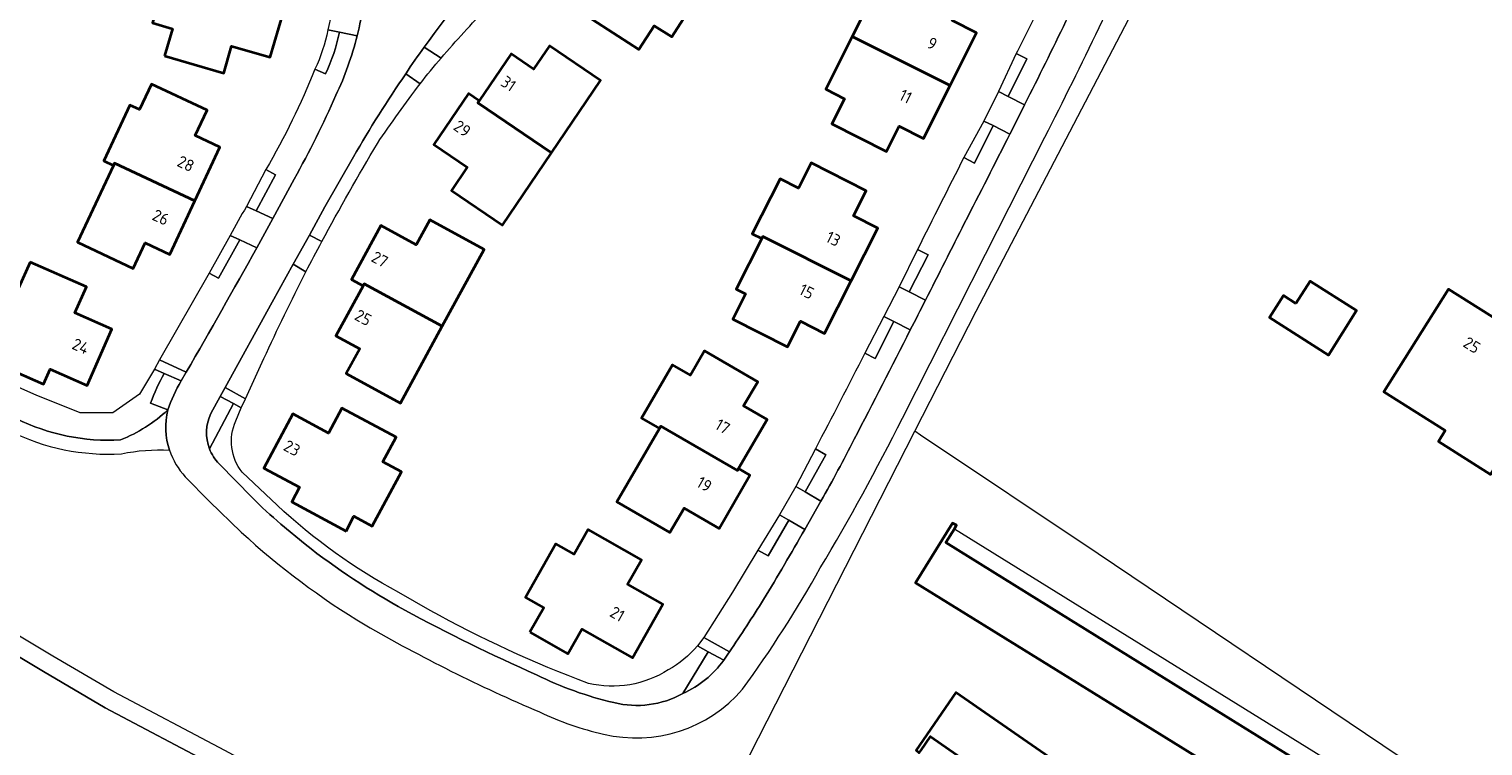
# Model space of a CAD drawing. Extents: x 152761 to 155748, y 459947 to 462743.
# Tile 9 of 256: x 153358 to 153525, y 460657 to 460739. Entities that reach past the tile are written whole.
import ezdxf
from ezdxf.enums import TextEntityAlignment as Align

# ---------------------------------------------------------------- set-up
doc = ezdxf.new("R2010")
doc.units = 0
doc.header["$LTSCALE"] = 0.75
for name, color, linetype, lineweight in [('B-RO-GR-BOS_GEMENGD-GV', 251, 'CONTINUOUS', 13), ('B-RO-IE-TERREINAFSCHEIDING_KUNSTMATIG_HEKWERK-G', 251, 'IE-TERREINAFSCHEIDING-KUNSTMATIG', 18), ('B-RO-IE-TERREINAFSCHEIDING_KUNSTMATIG_MUUR-G', 251, 'IE-TERREINAFSCHEIDING-KUNSTMATIG-DICHT', 18), ('B-RO-OG-BEBOUWING-GV', 6, 'CONTINUOUS', 35), ('B-RO-OG-BEBOUWING-T18', 1, 'CONTINUOUS', 18), ('B-RO-OG-TERREIN_CULTUURSCHEIDING-GV', 251, 'CONTINUOUS', 18), ('B-RO-VH-VERHARDING_BETONSTRAATSTEEN-GV', 251, 'CONTINUOUS', 18), ('B-RO-VH-VERHARDING_FUNDERING_ZAND-GV', 251, 'CONTINUOUS', 18), ('B-RO-VH-VERHARDING_GRASBETONSTEEN-GV', 251, 'CONTINUOUS', 18), ('B-RO-VH-VERHARDING_HALFVERHARDING_GRIND-GV', 251, 'CONTINUOUS', 18), ('B-RO-VH-VERHARDING_STRAATBAKSTEEN-GV', 251, 'CONTINUOUS', 18)]:
    doc.layers.add(name, color=color, linetype=linetype, lineweight=lineweight)
doc.styles.add('NLCS-ISO-M200-T18', font='NLCS-ISO.ttf', dxfattribs={"height": 0.36})
doc.linetypes.add('IE-TERREINAFSCHEIDING-KUNSTMATIG', pattern='A,4,[82,NLCS.SHX,S=0.75,R=90,X=0,Y=0],4,-2', length=10)
doc.linetypes.add('IE-TERREINAFSCHEIDING-KUNSTMATIG-DICHT', pattern='A,8,-1,[82,NLCS.SHX,S=0.75,R=90,X=0,Y=0],-1', length=10)

msp = doc.modelspace()

# ---------------------------------------------------------------- linework, layer by layer
at = {"layer": 'B-RO-GR-BOS_GEMENGD-GV', "flags": 128}
msp.add_lwpolyline([(153379.36, 460654.769), (153366.61, 460661.5), (153359.538, 460665.644), (153339.625, 460677.579), (153315.44, 460691.249), (153309.952, 460694.447), (153309.126, 460694.325), (153308.437, 460694.022), (153300.448, 460682.888), (153294.458, 460673.698), (153294.245, 460672.62), (153294.678, 460671.565), (153295.894, 460670.34), (153299.495, 460668.634), (153310.706, 460663.909), (153319.793, 460660.068), (153322.308, 460658.467), (153325.371, 460655.941)], dxfattribs=at)
at = {"layer": 'B-RO-IE-TERREINAFSCHEIDING_KUNSTMATIG_HEKWERK-G', "flags": 128}
for points in [[(153480.511, 460679.139), (153460.155, 460692.769), (153459.494, 460693.202)], [(153464.032, 460682.032), (153512.611, 460651.932)], [(153515.034, 460655.896), (153480.511, 460679.139)]]:
    msp.add_lwpolyline(points, dxfattribs=at)
at = {"layer": 'B-RO-IE-TERREINAFSCHEIDING_KUNSTMATIG_MUUR-G', "flags": 128}
for points in [[(153459.492, 460693.199), (153466.521, 460706.97), (153496.109, 460763.639)], [(153436.588, 460648.325), (153459.492, 460693.199)]]:
    msp.add_lwpolyline(points, dxfattribs=at)
at = {"layer": 'B-RO-OG-BEBOUWING-GV', "flags": 128}
for points in [[(153424.646, 460750.901), (153420.99, 460745.191), (153423.635, 460743.498), (153421.889, 460740.772), (153427.841, 460736.961), (153429.588, 460739.688), (153431.603, 460738.397), (153435.258, 460744.106)], [(153373.431, 460736.223), (153380.213, 460734.25), (153381.118, 460737.358), (153385.559, 460736.066), (153387.534, 460742.85), (153386.1, 460743.267), (153386.022, 460742.996), (153373.926, 460746.516), (153372.031, 460740.002), (153374.336, 460739.331)], [(153463.538, 460732.827), (153466.581, 460738.881), (153463.783, 460740.286), (153465.24, 460743.185), (153458.96, 460746.342), (153457.509, 460743.454), (153455.369, 460744.53), (153452.321, 460738.465)], [(153452.321, 460738.465), (153449.273, 460732.4), (153451.416, 460731.323), (153449.961, 460728.428), (153456.246, 460725.269), (153457.7, 460728.163), (153460.489, 460726.761), (153463.538, 460732.827)], [(153409.523, 460731.066), (153409.367, 460730.836), (153417.822, 460725.118), (153423.437, 460733.422), (153417.566, 460737.393), (153415.754, 460734.712), (153413.169, 460736.459)], [(153367.56, 460723.677), (153367.681, 460723.936), (153376.909, 460719.626), (153379.78, 460725.773), (153376.952, 460727.094), (153378.318, 460730.018), (153371.92, 460733.007), (153370.549, 460730.072), (153369.457, 460730.582), (153366.469, 460724.186)], [(153417.822, 460725.118), (153409.367, 460730.836), (153409.523, 460731.066), (153408.28, 460731.906), (153404.322, 460726.055), (153408.149, 460723.468), (153406.335, 460720.784), (153412.206, 460716.814)], [(153376.909, 460719.626), (153367.681, 460723.936), (153367.56, 460723.677), (153363.441, 460714.859), (153369.839, 460711.87), (153371.208, 460714.801), (153374.037, 460713.479)], [(153452.179, 460710.432), (153455.236, 460716.488), (153452.452, 460717.894), (153453.908, 460720.778), (153447.598, 460723.964), (153446.139, 460721.074), (153444.029, 460722.139), (153440.844, 460715.831), (153441.926, 460715.285), (153442.056, 460715.542)], [(153396.195, 460709.861), (153396.332, 460710.112), (153405.281, 460705.235), (153410.077, 460714.034), (153403.86, 460717.422), (153402.304, 460714.567), (153398.235, 460716.785), (153394.859, 460710.589)], [(153452.179, 460710.432), (153442.056, 460715.542), (153441.926, 460715.285), (153438.999, 460709.486), (153440.063, 460708.948), (153438.607, 460706.064), (153444.892, 460702.891), (153446.369, 460705.818), (153449.142, 460704.418)], [(153358, 460712.583), (153356.693, 460709.616), (153355.588, 460710.102), (153352.743, 460703.644), (153353.843, 460703.159), (153353.081, 460701.427), (153359.535, 460698.584), (153360.299, 460700.319), (153364.551, 460698.446), (153367.399, 460704.911), (153363.155, 460706.78), (153364.458, 460709.738)], [(153405.281, 460705.235), (153396.332, 460710.112), (153396.195, 460709.861), (153393.085, 460704.154), (153395.816, 460702.666), (153394.268, 460699.825), (153400.486, 460696.436)], [(153503.211, 460707.836), (153501.774, 460708.748), (153500.172, 460706.224), (153506.926, 460701.938), (153510.155, 460707.028), (153504.839, 460710.402)], [(153528.101, 460694.973), (153532.545, 460702.042), (153520.701, 460709.488), (153513.296, 460697.707), (153520.343, 460693.277), (153519.554, 460692.021), (153525.535, 460688.26), (153529.287, 460694.228)], [(153430.184, 460693.512), (153430.345, 460693.788), (153439.133, 460688.686), (153439.277, 460688.933), (153442.535, 460694.546), (153439.853, 460696.103), (153441.463, 460698.877), (153435.367, 460702.415), (153433.747, 460699.624), (153431.678, 460700.825), (153428.126, 460694.707)], [(153394.243, 460681.759), (153395.149, 460683.451), (153397.26, 460682.321), (153400.592, 460688.547), (153398.48, 460689.678), (153400.002, 460692.522), (153393.773, 460695.856), (153392.242, 460692.996), (153388.153, 460695.186), (153384.825, 460688.97), (153388.915, 460686.78), (153388.013, 460685.095)], [(153439.277, 460688.933), (153439.133, 460688.686), (153430.345, 460693.788), (153430.184, 460693.512), (153425.309, 460685.113), (153431.391, 460681.583), (153433.025, 460684.397), (153437.037, 460682.068), (153440.582, 460688.175)], [(153415.339, 460670.161), (153419.703, 460667.7), (153421.289, 460670.512), (153427.12, 460667.224), (153430.589, 460673.377), (153426.545, 460675.658), (153428.132, 460678.473), (153422.004, 460681.928), (153420.407, 460679.096), (153418.305, 460680.281), (153414.839, 460674.134), (153416.918, 460672.961)]]:
    msp.add_lwpolyline(points, close=True, dxfattribs=at)
msp.add_lwpolyline([(153538.405, 460636.411), (153512.842, 460652.302), (153512.611, 460651.932), (153511.616, 460650.331), (153476.295, 460672.225), (153463.045, 460680.455), (153464.032, 460682.032), (153464.263, 460682.416), (153463.798, 460682.664), (153459.573, 460675.821), (153474.894, 460666.341), (153508.53, 460645.527), (153502.929, 460636.436), (153464.205, 460663.251), (153459.627, 460656.621), (153460.006, 460656.318), (153460.228, 460656.64), (153461.302, 460658.198), (153499.667, 460631.487), (153498.589, 460629.932), (153498.327, 460629.551), (153502.931, 460626.362), (153525.081, 460610.916)], dxfattribs=at)
at = {"layer": 'B-RO-OG-TERREIN_CULTUURSCHEIDING-GV'}
for points in [[(153392.162, 460739.207, -0.0642212), (153390.673, 460734.705)], [(153391.88, 460734.181, 0.0600132), (153393.502, 460738.939)], [(153371.828, 460696.436, -0.0398031), (153373.385, 460699.828)], [(153356.412, 460694.653, 0.1303968), (153368.389, 460692.213)], [(153368.389, 460692.213, 0.0947189), (153373.801, 460695.64)], [(153382.327, 460688.492, -0.2756326), (153381.589, 460694.376)], [(153378.579, 460691.195, 0.1027733), (153379.694, 460689.457)], [(153383.463, 460685.604, 0.0190532), (153386.765, 460682.555)], [(153400.289, 460674.723, -0.0643459), (153386.334, 460684.717)], [(153389.557, 460680.239, 0.0415498), (153400.979, 460672.703)], [(153400.979, 460672.703, 0.0209104), (153416.109, 460665.279)], [(153422.056, 460664.295, -0.0372305), (153403.881, 460672.668)], [(153434.56, 460668.598, -0.0854578), (153431.212, 460665.838)], [(153431.212, 460665.838, -0.2012782), (153422.056, 460664.295)], [(153416.109, 460665.279, 0.0586209), (153424.969, 460662.09)], [(153424.969, 460662.09, 0.1905923), (153432.887, 460663.135)]]:
    msp.add_lwpolyline(points, format="xyb", dxfattribs=at)
at = {"layer": 'B-RO-OG-TERREIN_CULTUURSCHEIDING-GV', "flags": 128}
for points in [[(153393.502, 460738.939), (153392.162, 460739.207)], [(153390.673, 460734.705), (153391.88, 460734.181)], [(153373.385, 460699.828), (153372.263, 460700.321), (153370.536, 460697.466), (153367.487, 460695.329), (153363.739, 460695.306), (153358.714, 460697.348), (153341.997, 460704.695), (153327.517, 460712.486)], [(153373.801, 460695.64), (153371.828, 460696.436)], [(153381.589, 460694.376), (153382.223, 460695.892), (153381.329, 460696.37), (153378.579, 460691.195)], [(153379.694, 460689.457), (153383.463, 460685.604)], [(153386.334, 460684.717), (153382.327, 460688.492)], [(153386.765, 460682.555), (153389.557, 460680.239)], [(153403.881, 460672.668), (153400.289, 460674.723)], [(153432.887, 460663.135), (153435.778, 460667.929), (153434.56, 460668.598)]]:
    msp.add_lwpolyline(points, dxfattribs=at)
for points in [[(153470.208, 460731.583), (153472.352, 460735.882), (153471.124, 460736.487), (153469.09, 460732.146)], [(153468.464, 460728.234), (153467.398, 460728.764), (153465.114, 460724.572), (153466.327, 460723.945)], [(153382.827, 460718.972), (153383.926, 460718.467), (153386.165, 460722.584), (153385.062, 460723.199)], [(153380.953, 460715.642), (153378.532, 460711.341), (153379.627, 460710.734), (153382.066, 460715.13)], [(153457.692, 460709.752), (153458.832, 460709.176), (153461.003, 460713.436), (153459.801, 460714.035)], [(153455.944, 460706.341), (153453.75, 460702.143), (153454.958, 460701.528), (153457.092, 460705.764)], [(153448.078, 460691.185), (153445.834, 460686.878), (153446.911, 460686.253), (153449.274, 460690.505)], [(153445.026, 460682.992), (153443.949, 460683.616), (153441.481, 460679.571), (153442.658, 460678.9)]]:
    msp.add_lwpolyline(points, close=True, dxfattribs=at)
at = {"layer": 'B-RO-VH-VERHARDING_BETONSTRAATSTEEN-GV'}
for points in [[(153474.411, 460726.92, 0.0128419), (153486.524, 460752.207)], [(153403.204, 460737.232, -0.0231739), (153412.783, 460749.272)], [(153481.343, 460749.88, -0.0109332), (153472.085, 460730.638)], [(153396.269, 460742.253, -0.0247789), (153395.523, 460738.536)], [(153395.523, 460738.536, -0.0474547), (153393.094, 460731.724)], [(153401.107, 460734.187, -0.0179279), (153403.204, 460737.232)], [(153395.105, 460724.648, -0.0211715), (153401.107, 460734.187)], [(153393.094, 460731.724, -0.0221547), (153388.305, 460722.112)], [(153472.085, 460730.638, -0.0005938), (153470.395, 460727.273)], [(153470.395, 460727.273, -0.0021495), (153465.199, 460717.078)], [(153465.199, 460717.078, -0.0007216), (153460.711, 460708.228)], [(153384.002, 460714.241, -0.0049201), (153375.926, 460699.983)], [(153460.711, 460708.228, -0.0015204), (153458.974, 460704.819)], [(153458.974, 460704.819, -0.00127), (153452.546, 460692.287)], [(153375.325, 460698.977, 0.0459985), (153373.801, 460695.64)], [(153373.801, 460695.64, 0.1424519), (153373.993, 460691.021)], [(153378.579, 460691.195, -0.2070012), (153378.748, 460695.229)], [(153448.648, 460677.525, 0.0181944), (153458.058, 460694.697)], [(153373.993, 460691.021, 0.1079429), (153375.812, 460687.988)], [(153379.694, 460689.457, -0.1027733), (153378.579, 460691.195)], [(153452.546, 460692.287, -0.0127262), (153448.716, 460685.204)], [(153386.765, 460682.555, -0.0190532), (153383.463, 460685.604)], [(153382.217, 460681.643, 0.0510584), (153396.425, 460671.013)], [(153446.856, 460681.931, -0.0063626), (153442.145, 460673.913)], [(153400.979, 460672.703, -0.0415498), (153389.557, 460680.239)], [(153439.734, 460663.616, 0.0286123), (153448.648, 460677.525)], [(153416.109, 460665.279, -0.0209104), (153400.979, 460672.703)], [(153442.145, 460673.913, -0.0081448), (153438.216, 460667.897)], [(153396.425, 460671.013, 0.0307409), (153416.443, 460661.018)], [(153438.216, 460667.897, -0.0014368), (153437.568, 460666.947)], [(153437.568, 460666.947, -0.1324607), (153432.887, 460663.135)], [(153424.969, 460662.09, -0.0586209), (153416.109, 460665.279)], [(153423.785, 460658.488, 0.281133), (153439.734, 460663.616)], [(153432.887, 460663.135, -0.1905923), (153424.969, 460662.09)], [(153416.443, 460661.018, 0.0561167), (153423.785, 460658.488)]]:
    msp.add_lwpolyline(points, format="xyb", dxfattribs=at)
at = {"layer": 'B-RO-VH-VERHARDING_BETONSTRAATSTEEN-GV', "flags": 128}
for points in [[(153458.058, 460694.697), (153467.603, 460713.495), (153474.411, 460726.92)], [(153378.748, 460695.229), (153379.82, 460697.176), (153380.391, 460698.213), (153385.775, 460707.993), (153388.189, 460712.337), (153390.042, 460715.67), (153391.831, 460718.918), (153395.105, 460724.648)], [(153388.305, 460722.112), (153385.83, 460717.592), (153384.002, 460714.241)], [(153375.926, 460699.983), (153375.325, 460698.977)], [(153383.463, 460685.604), (153379.694, 460689.457)], [(153375.812, 460687.988), (153378.592, 460685.14), (153382.217, 460681.643)], [(153448.716, 460685.204), (153446.856, 460681.931)], [(153389.557, 460680.239), (153386.765, 460682.555)]]:
    msp.add_lwpolyline(points, dxfattribs=at)
at = {"layer": 'B-RO-VH-VERHARDING_FUNDERING_ZAND-GV', "flags": 128}
for points in [[(153530.403, 460573.407), (153500, 460590.507), (153491.293, 460595.152), (153480.835, 460600.752), (153451.998, 460617.863), (153433.866, 460628.012), (153389.991, 460651.403), (153380.337, 460656.602), (153367.62, 460663.316), (153360.597, 460667.431), (153340.67, 460679.374), (153316.474, 460693.051), (153310.241, 460696.683), (153309.204, 460697.288), (153298.528, 460703.509), (153282.717, 460713.163), (153258.521, 460726.467), (153243.236, 460735.44), (153232.282, 460741.134), (153224.733, 460745.218), (153212.356, 460752.83), (153200.413, 460759.327)], [(153325.371, 460655.941), (153322.308, 460658.467), (153319.793, 460660.068), (153310.706, 460663.909), (153299.495, 460668.634), (153295.894, 460670.34), (153294.678, 460671.565), (153294.245, 460672.62), (153294.458, 460673.698), (153300.448, 460682.888), (153308.437, 460694.022), (153309.126, 460694.325), (153309.952, 460694.447), (153315.44, 460691.249), (153339.625, 460677.579), (153359.538, 460665.644), (153366.61, 460661.5), (153379.36, 460654.769)]]:
    msp.add_lwpolyline(points, dxfattribs=at)
at = {"layer": 'B-RO-VH-VERHARDING_GRASBETONSTEEN-GV'}
for points in [[(153412.783, 460749.272, 0.0231739), (153403.204, 460737.232)], [(153472.085, 460730.638, 0.0109332), (153481.343, 460749.88)], [(153405.152, 460735.985, -0.0139402), (153410.461, 460741.795)], [(153473.55, 460741.334, -0.0020627), (153471.124, 460736.487)], [(153393.502, 460738.939, -0.0600132), (153391.88, 460734.181)], [(153393.094, 460731.724, 0.0474547), (153395.523, 460738.536)], [(153390.673, 460734.705, -0.0371032), (153385.062, 460723.199)], [(153401.107, 460734.187, 0.0211715), (153395.105, 460724.648)], [(153397.846, 460726.2, -0.0141252), (153402.759, 460733.047)], [(153388.305, 460722.112, 0.0221547), (153393.094, 460731.724)], [(153391.452, 460714.937, -0.0092322), (153397.846, 460726.2)], [(153465.199, 460717.078, 0.0021495), (153470.395, 460727.273)], [(153465.114, 460724.572, 0.0027666), (153459.801, 460714.035)], [(153460.711, 460708.228, 0.0007216), (153465.199, 460717.078)], [(153375.926, 460699.983, 0.0049201), (153384.002, 460714.241)], [(153384.815, 460701.528, -0.0078394), (153389.637, 460711.49)], [(153452.546, 460692.287, 0.00127), (153458.974, 460704.819)], [(153453.75, 460702.143, -0.0038425), (153448.078, 460691.185)], [(153373.385, 460699.828, 0.0398031), (153371.828, 460696.436)], [(153373.801, 460695.64, -0.0459985), (153375.325, 460698.977)], [(153378.748, 460695.229, 0.2070012), (153378.579, 460691.195)], [(153448.716, 460685.204, 0.0127262), (153452.546, 460692.287)], [(153442.145, 460673.913, 0.0063626), (153446.856, 460681.931)], [(153438.216, 460667.897, 0.0081448), (153442.145, 460673.913)], [(153432.887, 460663.135, 0.1324607), (153437.568, 460666.947)]]:
    msp.add_lwpolyline(points, format="xyb", dxfattribs=at)
at = {"layer": 'B-RO-VH-VERHARDING_GRASBETONSTEEN-GV', "flags": 128}
for points in [[(153395.523, 460738.536), (153393.502, 460738.939)], [(153403.204, 460737.232), (153405.152, 460735.985)], [(153471.124, 460736.487), (153472.352, 460735.882), (153470.208, 460731.583), (153472.085, 460730.638)], [(153391.88, 460734.181), (153390.673, 460734.705)], [(153402.759, 460733.047), (153401.107, 460734.187)], [(153470.395, 460727.273), (153468.464, 460728.234), (153466.327, 460723.945), (153465.114, 460724.572)], [(153395.105, 460724.648), (153391.831, 460718.918), (153390.042, 460715.67), (153391.452, 460714.937)], [(153385.062, 460723.199), (153386.165, 460722.584), (153383.926, 460718.467)], [(153383.926, 460718.467), (153385.83, 460717.592), (153388.305, 460722.112)], [(153384.002, 460714.241), (153382.066, 460715.13), (153379.627, 460710.734), (153378.532, 460711.341), (153372.852, 460701.373)], [(153459.801, 460714.035), (153461.003, 460713.436), (153458.832, 460709.176), (153460.711, 460708.228)], [(153388.189, 460712.337), (153385.775, 460707.993), (153380.391, 460698.213), (153382.729, 460696.919), (153384.815, 460701.528)], [(153389.637, 460711.49), (153388.189, 460712.337)], [(153458.974, 460704.819), (153457.092, 460705.764), (153454.958, 460701.528), (153453.75, 460702.143)], [(153372.852, 460701.373), (153375.926, 460699.983)], [(153375.325, 460698.977), (153373.385, 460699.828)], [(153371.828, 460696.436), (153373.801, 460695.64)], [(153378.579, 460691.195), (153381.329, 460696.37), (153379.82, 460697.176), (153378.748, 460695.229)], [(153448.078, 460691.185), (153449.274, 460690.505), (153446.911, 460686.253), (153448.716, 460685.204)], [(153446.856, 460681.931), (153445.026, 460682.992), (153442.658, 460678.9), (153441.481, 460679.571), (153438.589, 460674.751), (153435.283, 460669.542), (153438.216, 460667.897)], [(153437.568, 460666.947), (153435.778, 460667.929), (153432.887, 460663.135)]]:
    msp.add_lwpolyline(points, dxfattribs=at)
at = {"layer": 'B-RO-VH-VERHARDING_HALFVERHARDING_GRIND-GV'}
for points in [[(153368.389, 460692.213, -0.1303968), (153356.412, 460694.653)], [(153373.801, 460695.64, -0.0947189), (153368.389, 460692.213)], [(153373.993, 460691.021, -0.1424519), (153373.801, 460695.64)], [(153355.674, 460693.234, 0.1308523), (153368.483, 460690.616)], [(153368.483, 460690.616, -0.0677028), (153373.993, 460691.021)]]:
    msp.add_lwpolyline(points, format="xyb", dxfattribs=at)
at = {"layer": 'B-RO-VH-VERHARDING_STRAATBAKSTEEN-GV', "flags": 128}
for points in [[(153396.269, 460742.253), (153394.211, 460742.663), (153392.982, 460742.908), (153392.162, 460739.207), (153393.502, 460738.939)], [(153393.502, 460738.939), (153395.523, 460738.536)], [(153405.152, 460735.985), (153403.204, 460737.232)], [(153401.107, 460734.187), (153402.759, 460733.047)], [(153472.085, 460730.638), (153470.208, 460731.583), (153469.09, 460732.146), (153467.398, 460728.764)], [(153467.398, 460728.764), (153468.464, 460728.234), (153470.395, 460727.273)], [(153384.002, 460714.241), (153385.83, 460717.592), (153383.926, 460718.467), (153382.827, 460718.972)], [(153380.953, 460715.642), (153382.066, 460715.13), (153384.002, 460714.241)], [(153391.452, 460714.937), (153390.042, 460715.67), (153388.189, 460712.337), (153389.637, 460711.49)], [(153457.692, 460709.752), (153455.944, 460706.341), (153457.092, 460705.764), (153458.974, 460704.819)], [(153460.711, 460708.228), (153458.832, 460709.176), (153457.692, 460709.752)], [(153438.216, 460667.897), (153435.283, 460669.542), (153434.56, 460668.598), (153435.778, 460667.929), (153437.568, 460666.947)]]:
    msp.add_lwpolyline(points, dxfattribs=at)
at = {"layer": 'B-RO-VH-VERHARDING_STRAATBAKSTEEN-GV'}
for points in [[(153395.523, 460738.536, 0.0247789), (153396.269, 460742.253)], [(153403.204, 460737.232, 0.0179279), (153401.107, 460734.187)], [(153402.759, 460733.047, -0.0174355), (153405.152, 460735.985)], [(153470.395, 460727.273, 0.0005938), (153472.085, 460730.638)], [(153382.827, 460718.972, 0.0077267), (153380.953, 460715.642)], [(153389.637, 460711.49, -0.0049377), (153391.452, 460714.937)], [(153458.974, 460704.819, 0.0015204), (153460.711, 460708.228)], [(153437.568, 460666.947, 0.0014368), (153438.216, 460667.897)]]:
    msp.add_lwpolyline(points, format="xyb", dxfattribs=at)
at = {"layer": 'B-RO-VH-VERHARDING_STRAATBAKSTEEN-GV', "flags": 128}
for points in [[(153372.263, 460700.321), (153373.385, 460699.828), (153375.325, 460698.977), (153375.926, 460699.983), (153372.852, 460701.373)], [(153380.391, 460698.213), (153379.82, 460697.176), (153381.329, 460696.37), (153382.223, 460695.892), (153382.729, 460696.919)], [(153446.856, 460681.931), (153448.716, 460685.204), (153446.911, 460686.253), (153445.834, 460686.878), (153443.949, 460683.616), (153445.026, 460682.992)]]:
    msp.add_lwpolyline(points, close=True, dxfattribs=at)

# ---------------------------------------------------------------- texts
at = {"layer": 'B-RO-OG-BEBOUWING-T18', "style": 'NLCS-ISO-M200-T18'}
for s, rotation, p in [('9', 333.3, (153461.485, 460737.65)), ('31', 325.9, (153412.883, 460733.051)), ('11', 333.3, (153458.44, 460731.59)), ('29', 325.9, (153407.582, 460727.902)), ('28', 335, (153375.868, 460723.876)), ('26', 335, (153372.996, 460717.729)), ('13', 333.2, (153450.137, 460715.263)), ('27', 331.4, (153398.123, 460712.909)), ('15', 333.2, (153447.09, 460709.228)), ('25', 331.4, (153396.215, 460706.229)), ('25', 327.9, (153523.387, 460703.075)), ('24', 336.2, (153363.806, 460702.947)), ('17', 329.9, (153437.446, 460693.747)), ('23', 331.8, (153388.051, 460691.274)), ('19', 329.9, (153435.35, 460687.13)), ('21', 330.6, (153425.37, 460672.265))]:
    msp.add_text(s, height=1.35, rotation=rotation, dxfattribs=at).set_placement(p, align=Align.MIDDLE)

doc.saveas('drawing.dxf')
